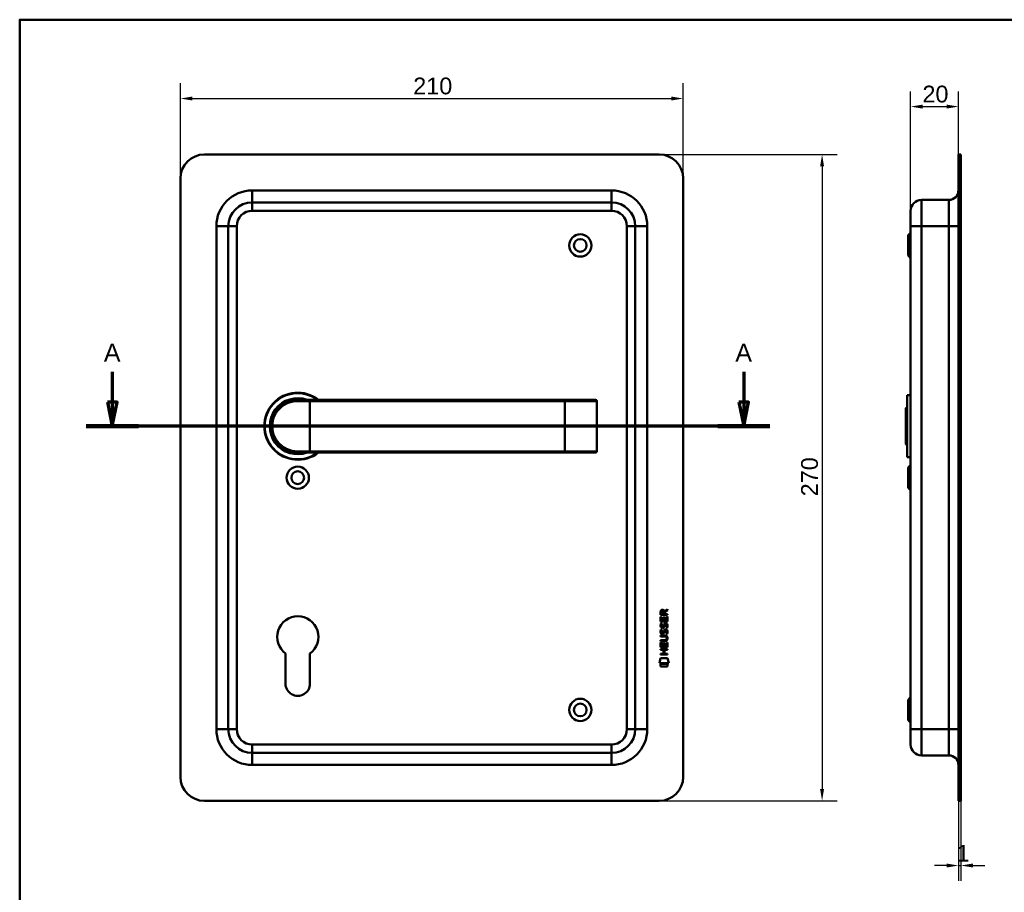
# Model space of a CAD drawing. Header units: millimetres. Extents: x 20 to 833, y 20 to 574.
# Tile 3 of 4: x 20 to 431, y 210 to 574. Entities that reach past the tile are written whole.
import ezdxf

# ---------------------------------------------------------------- set-up
doc = ezdxf.new("R2010")
doc.units = ezdxf.units.MM
doc.header["$LTSCALE"] = 2
for name, color, linetype, lineweight in [('Bemaßungen(DIN)', 7, 'Continuous', 25), ('Schnittansichtslinien(DIN)', 7, 'Continuous', 70), ('Sichtbare Kanten(DIN)', 7, 'Continuous', 50), ('Sichtbare tangentiale Kanten(DIN)', 7, 'Continuous', 50), ('Skizziergeometrie(DIN)', 7, 'Continuous', 50)]:
    doc.layers.add(name, color=color, linetype=linetype, lineweight=lineweight)
doc.styles.add('Aktuell-DINGroßer Text', font='arial.ttf')
doc.styles.add('STANDARD-DIN~0', font='arial.ttf')
doc.dimstyles.new('CAD-LAN', dxfattribs={"dimscale": 2, "dimtxt": 3.5, "dimasz": 2.5, "dimexe": 3.175, "dimexo": 0, "dimgap": 0.8, "dimtad": 1, "dimrnd": 1e-08, "dimtxsty": 'STANDARD-DIN~0', "dimcen": 0.09, "dimdle": 10, "dimclrd": 250, "dimclre": 250, "dimclrt": 250, "dimadec": 0, "dimazin": 2, "dimtfac": 1, "dimtmove": 0, "dimatfit": 3, "dimfxl": 1, "dimtolj": 1, "dimtzin": 0, "dimlwd": 25, "dimlwe": 25, "dimarcsym": 0})

# ---------------------------------------------------------------- blocks, each defined once
blk = doc.blocks.new('Ränder Standardrahmen')
at = {"layer": 'Skizziergeometrie(DIN)', "flags": 128}
blk.add_lwpolyline([(10, 10), (10, 287), (410, 287), (410, 10), (10, 10)], dxfattribs=at)
blk = doc.blocks.new('*D19')
at = {"layer": 'Bemaßungen(DIN)', "color": 250, "linetype": 'Continuous', "lineweight": 25, "true_color": 0x3f3f3f, "transparency": 16777216}
for p, q in [((87.15, 507.7), (87.15, 547.42)), ((297.15, 507.7), (297.15, 547.42)), ((92.15, 541.07), (292.15, 541.07))]:
    blk.add_line(p, q, dxfattribs=at)
at = {"layer": 'Bemaßungen(DIN)', "color": 250, "linetype": 'Continuous', "true_color": 0x3f3f3f, "transparency": 16777216}
for points in [[(92.15, 541.9), (92.15, 540.23), (87.15, 541.07)], [(292.15, 541.9), (292.15, 540.23), (297.15, 541.07)]]:
    blk.add_solid(points, dxfattribs=at)
at = {"layer": 'Defpoints', "color": 0, "linetype": 'Continuous', "transparency": 16777216}
for p in [(297.15, 541.07), (87.15, 507.7), (297.15, 507.7)]:
    blk.add_point(p, dxfattribs=at)
at = {"layer": 'Bemaßungen(DIN)', "color": 250, "linetype": 'Continuous', "lineweight": 25, "true_color": 0x3f3f3f, "transparency": 16777216, "insert": (184.37, 549.82), "char_height": 7, "attachment_point": 1, "style": 'STANDARD-DIN~0'}
blk.add_mtext('\\A1;210', dxfattribs=at)
blk = doc.blocks.new('*D20')
at = {"layer": 'Bemaßungen(DIN)', "color": 250, "linetype": 'Continuous', "lineweight": 25, "true_color": 0x3f3f3f, "transparency": 16777216}
for p, q in [((287.15, 517.7), (361.5, 517.7)), ((355.15, 512.7), (355.15, 252.7)), ((287.15, 247.7), (361.5, 247.7))]:
    blk.add_line(p, q, dxfattribs=at)
at = {"layer": 'Bemaßungen(DIN)', "color": 250, "linetype": 'Continuous', "true_color": 0x3f3f3f, "transparency": 16777216}
for points in [[(354.31, 512.7), (355.98, 512.7), (355.15, 517.7)], [(354.31, 252.7), (355.98, 252.7), (355.15, 247.7)]]:
    blk.add_solid(points, dxfattribs=at)
at = {"layer": 'Defpoints', "color": 0, "linetype": 'Continuous', "transparency": 16777216}
for p in [(287.15, 517.7), (287.15, 247.7), (355.15, 247.7)]:
    blk.add_point(p, dxfattribs=at)
at = {"layer": 'Bemaßungen(DIN)', "color": 250, "linetype": 'Continuous', "lineweight": 25, "true_color": 0x3f3f3f, "transparency": 16777216, "insert": (346.4, 374.92), "char_height": 7, "attachment_point": 1, "rotation": 90, "style": 'STANDARD-DIN~0'}
blk.add_mtext('\\A1;270', dxfattribs=at)
blk = doc.blocks.new('2DTransSchnitt0')
at = {"layer": 'Schnittansichtslinien(DIN)', "linetype": 'Continuous'}
for p, q in [((29.34, 213.48), (29.34, 207.1)), ((161.21, 213.48), (161.21, 207.1)), ((28.34, 207.1), (29.34, 202.1)), ((30.34, 207.1), (28.34, 207.1)), ((29.34, 207.1), (29.34, 202.1)), ((29.34, 202.1), (30.34, 207.1)), ((160.21, 207.1), (161.21, 202.1)), ((162.21, 207.1), (160.21, 207.1)), ((161.21, 207.1), (161.21, 202.1)), ((161.21, 202.1), (162.21, 207.1)), ((166.65, 202.1), (23.89, 202.1))]:
    blk.add_line(p, q, dxfattribs=at)
at = {"layer": 'Schnittansichtslinien(DIN)', "linetype": 'Continuous', "lineweight": 140}
for p, q in [((34.78, 202.1), (23.89, 202.1)), ((166.65, 202.1), (155.77, 202.1))]:
    blk.add_line(p, q, dxfattribs=at)
at = {"layer": 'Schnittansichtslinien(DIN)', "linetype": 'Continuous', "flags": 128}
for points in [[(28.34, 207.1), (29.34, 202.1), (30.34, 207.1), (28.34, 207.1)], [(160.21, 207.1), (161.21, 202.1), (162.21, 207.1), (160.21, 207.1)]]:
    blk.add_lwpolyline(points, dxfattribs=at)
at = {"layer": 'Schnittansichtslinien(DIN)'}
for points in [[(28.34, 207.1), (29.34, 202.1), (30.34, 207.1), (28.34, 207.1)], [(160.21, 207.1), (161.21, 202.1), (162.21, 207.1), (160.21, 207.1)]]:
    blk.add_solid(points, dxfattribs=at)
at = {"layer": 'Schnittansichtslinien(DIN)', "char_height": 3.73, "attachment_point": 7, "style": 'Aktuell-DINGroßer Text'}
for insert in [(27.58, 215.6), (159.46, 215.6)]:
    blk.add_mtext('A', dxfattribs=dict(at, insert=insert))
blk = doc.blocks.new('*D24')
at = {"layer": 'Bemaßungen(DIN)', "color": 250, "linetype": 'Continuous', "lineweight": 25, "true_color": 0x3f3f3f, "transparency": 16777216}
for p, q in [((392.13, 494.2), (392.13, 544.05)), ((412.13, 517.7), (412.13, 544.05)), ((397.13, 537.7), (407.13, 537.7))]:
    blk.add_line(p, q, dxfattribs=at)
at = {"layer": 'Bemaßungen(DIN)', "color": 250, "linetype": 'Continuous', "true_color": 0x3f3f3f, "transparency": 16777216}
for points in [[(397.13, 538.53), (397.13, 536.87), (392.13, 537.7)], [(407.13, 538.53), (407.13, 536.87), (412.13, 537.7)]]:
    blk.add_solid(points, dxfattribs=at)
at = {"layer": 'Defpoints', "color": 0, "linetype": 'Continuous', "transparency": 16777216}
for p in [(412.13, 537.7), (412.13, 517.7), (392.13, 494.2)]:
    blk.add_point(p, dxfattribs=at)
at = {"layer": 'Bemaßungen(DIN)', "color": 250, "linetype": 'Continuous', "lineweight": 25, "true_color": 0x3f3f3f, "transparency": 16777216, "insert": (397.07, 546.45), "char_height": 7, "attachment_point": 1, "style": 'STANDARD-DIN~0'}
blk.add_mtext('\\A1;20', dxfattribs=at)
blk = doc.blocks.new('*D25')
at = {"layer": 'Bemaßungen(DIN)', "color": 250, "linetype": 'Continuous', "lineweight": 25, "true_color": 0x3f3f3f, "transparency": 16777216}
for p, q in [((412.13, 247.7), (412.13, 214.35)), ((413.13, 247.7), (413.13, 214.35)), ((407.13, 220.7), (402.13, 220.7)), ((412.13, 220.7), (413.13, 220.7)), ((418.13, 220.7), (423.13, 220.7))]:
    blk.add_line(p, q, dxfattribs=at)
at = {"layer": 'Bemaßungen(DIN)', "color": 250, "linetype": 'Continuous', "true_color": 0x3f3f3f, "transparency": 16777216}
for points in [[(407.13, 221.53), (407.13, 219.87), (412.13, 220.7)], [(418.13, 221.53), (418.13, 219.87), (413.13, 220.7)]]:
    blk.add_solid(points, dxfattribs=at)
at = {"layer": 'Defpoints', "color": 0, "linetype": 'Continuous', "transparency": 16777216}
for p in [(412.13, 247.7), (413.13, 247.7), (413.13, 220.7)]:
    blk.add_point(p, dxfattribs=at)
at = {"layer": 'Bemaßungen(DIN)', "color": 250, "linetype": 'Continuous', "lineweight": 25, "true_color": 0x3f3f3f, "transparency": 16777216, "insert": (411.34, 229.33), "char_height": 7, "attachment_point": 1, "style": 'STANDARD-DIN~0'}
blk.add_mtext('\\A1;1', dxfattribs=at)

msp = doc.modelspace()

# ---------------------------------------------------------------- linework, layer by layer
at = {"layer": 'Sichtbare Kanten(DIN)'}
for p, q in [((287.147, 517.7), (97.147, 517.7)), ((412.132, 507.7), (412.132, 517.7)), ((413.132, 517.7), (412.132, 517.7)), ((413.132, 517.7), (413.132, 507.7)), ((87.147, 507.7), (87.147, 257.7)), ((297.147, 257.7), (297.147, 507.7)), ((412.132, 507.7), (412.132, 257.7)), ((413.132, 507.7), (413.132, 257.7)), ((267.147, 497.7), (117.147, 497.7)), ((408.132, 498.7), (396.632, 498.7)), ((392.132, 487.7), (392.132, 494.2)), ((107.147, 487.7), (107.147, 277.7)), ((277.147, 277.7), (277.147, 487.7)), ((392.132, 487.7), (392.132, 277.7)), ((391.132, 483.95), (392.132, 484.95)), ((391.132, 475.45), (391.132, 483.95)), ((391.132, 475.45), (392.132, 474.45)), ((390.632, 417.2), (390.632, 391.2)), ((390.632, 417.2), (392.132, 417.2)), ((136.147, 415.2), (141.147, 415.2)), ((247.647, 415.2), (141.147, 415.2)), ((260.522, 415.2), (247.647, 415.2)), ((260.522, 415.2), (260.541, 415.2)), ((261.041, 393.7), (261.041, 414.7)), ((390.132, 411.7), (390.632, 412.2)), ((390.132, 396.7), (390.132, 411.7)), ((390.132, 396.7), (390.632, 396.2)), ((135.531, 393.217), (135.531, 393.217)), ((141.147, 393.2), (136.147, 393.2)), ((141.147, 393.2), (247.647, 393.2)), ((247.647, 393.2), (260.522, 393.2)), ((260.541, 393.2), (260.522, 393.2)), ((390.632, 391.2), (392.132, 391.2)), ((391.132, 386.95), (392.132, 387.95)), ((391.132, 378.45), (391.132, 386.95)), ((391.132, 378.45), (392.132, 377.45)), ((287.724, 325.363), (287.726, 326.676)), ((290.583, 325.36), (287.724, 325.363)), ((288.075, 326.632), (288.074, 325.744)), ((288.074, 325.744), (289.092, 325.743)), ((289.092, 325.743), (289.092, 326.631)), ((289.389, 326.992), (290.585, 327.782)), ((289.442, 326.593), (289.441, 325.743)), ((289.441, 325.743), (290.583, 325.742)), ((290.584, 327.348), (289.442, 326.593)), ((290.583, 325.742), (290.583, 325.36)), ((290.585, 327.782), (290.584, 327.348)), ((287.722, 322.632), (287.724, 324.637)), ((290.581, 322.63), (287.722, 322.632)), ((287.724, 324.637), (288.072, 324.636)), ((287.894, 321.859), (288.232, 321.758)), ((288.072, 324.636), (288.071, 323.009)), ((288.071, 323.009), (288.965, 323.008)), ((288.965, 323.008), (288.966, 324.455)), ((288.966, 324.455), (289.315, 324.455)), ((289.315, 324.455), (289.314, 323.008)), ((289.314, 323.008), (290.232, 323.007)), ((289.822, 321.556), (289.811, 321.556)), ((290.232, 323.007), (290.234, 324.655)), ((290.234, 324.655), (290.582, 324.654)), ((290.582, 324.654), (290.581, 322.63)), ((287.717, 316.782), (289.363, 316.781)), ((287.717, 316.405), (287.717, 316.782)), ((287.892, 319.312), (288.23, 319.212)), ((288.088, 317.98), (288.095, 317.963)), ((288.09, 320.527), (288.097, 320.51)), ((288.772, 317.883), (288.783, 317.9)), ((288.774, 320.429), (288.785, 320.446)), ((289.82, 319.009), (289.808, 319.009)), ((287.713, 311.895), (287.715, 313.899)), ((287.715, 314.47), (287.716, 314.847)), ((289.361, 314.469), (287.715, 314.47)), ((287.715, 313.899), (288.063, 313.899)), ((287.716, 314.847), (289.385, 314.846)), ((289.387, 316.404), (287.717, 316.405)), ((288.063, 313.899), (288.062, 312.272)), ((288.957, 312.271), (288.958, 313.718)), ((288.958, 313.718), (289.306, 313.717)), ((289.306, 313.717), (289.305, 312.271)), ((290.224, 312.27), (290.225, 313.917)), ((290.225, 313.917), (290.573, 313.917)), ((290.267, 315.618), (290.267, 315.628)), ((290.573, 313.917), (290.572, 311.892)), ((131.047, 296.685), (131.067, 309.26)), ((141.205, 309.244), (141.247, 296.694)), ((287.71, 308.79), (287.71, 309.167)), ((287.71, 309.167), (288.953, 309.166)), ((290.568, 308.787), (287.71, 308.79)), ((287.711, 310.724), (287.711, 311.101)), ((287.711, 311.101), (290.57, 311.099)), ((288.954, 310.723), (287.711, 310.724)), ((290.572, 311.892), (287.713, 311.895)), ((288.062, 312.272), (288.957, 312.271)), ((288.953, 309.166), (288.954, 310.723)), ((289.305, 312.271), (290.224, 312.27)), ((289.311, 310.723), (289.309, 309.165)), ((289.309, 309.165), (290.568, 309.164)), ((290.57, 310.722), (289.311, 310.723)), ((290.568, 309.164), (290.568, 308.787)), ((290.57, 311.099), (290.57, 310.722)), ((287.178, 305.212), (287.637, 307.345)), ((291.094, 305.209), (287.178, 305.212)), ((287.637, 307.345), (290.644, 307.343)), ((287.637, 303.785), (287.638, 304.927)), ((287.638, 304.927), (290.635, 304.924)), ((290.635, 304.924), (290.634, 303.782)), ((290.644, 307.343), (291.094, 305.209)), ((290.634, 303.782), (287.637, 303.785)), ((391.132, 289.95), (392.132, 290.95)), ((391.132, 281.45), (391.132, 289.95)), ((391.132, 281.45), (392.132, 280.45)), ((392.132, 271.2), (392.132, 277.7)), ((117.147, 267.7), (267.147, 267.7)), ((408.132, 266.7), (396.632, 266.7)), ((412.132, 247.7), (412.132, 257.7)), ((413.132, 257.7), (413.132, 247.7)), ((97.147, 247.7), (287.147, 247.7)), ((412.132, 247.7), (413.132, 247.7))]:
    msp.add_line(p, q, dxfattribs=at)
for centre, radius in [((254.147, 479.7), 4.65), ((254.147, 479.7), 2.65), ((136.147, 382.7), 4.65), ((136.147, 382.7), 2.65), ((254.147, 285.7), 4.65), ((254.147, 285.7), 2.65)]:
    msp.add_circle(centre, radius, dxfattribs=at)
for centre, radius, start, end in [((97.147, 507.7), 10, 90, 180), ((287.147, 507.7), 10, 0, 90), ((408.132, 502.7), 4, 270, 0), ((117.147, 487.7), 10, 90, 180), ((267.147, 487.7), 10, 0, 90), ((396.632, 494.2), 4.5, 90, 180), ((136.147, 404.2), 14, 51.78679, 308.21321), ((136.147, 404.2), 13.8, 52.8542, 307.1458), ((136.147, 404.2), 11.7, 70.08028, 289.91972), ((136.147, 404.2), 11.6, 71.49137, 288.50863), ((136.147, 404.2), 11.5, 73.04257, 286.95743), ((136.147, 404.2), 11.3, 76.76803, 283.23197), ((260.541, 414.7), 0.5, 0, 90), ((123.824, 391.502), 8.678, 20.41264, 20.41475), ((123.825, 391.502), 8.678, 16.40238, 16.41202), ((133.916, 394.092), 0.85, 215.58444, 215.77314), ((133.916, 394.092), 0.85, 299.32679, 299.47089), ((260.541, 393.7), 0.5, 270, 0), ((136.147, 316.2), 8.6, 306.01959, 233.79375), ((136.147, 296.677), 5.1, 179.90875, 0.19467), ((117.147, 277.7), 10, 180, 270), ((267.147, 277.7), 10, 270, 0), ((396.632, 271.2), 4.5, 180, 270), ((408.132, 262.7), 4, 0, 90), ((97.147, 257.7), 10, 180, 270), ((287.147, 257.7), 10, 270, 0)]:
    msp.add_arc(centre, radius, start, end, dxfattribs=at)
for centre, major_axis, ratio, start_param, end_param in [((289.253, 325.859), (0.976, -1.274), 0.5180415, 2.7627686, 3.7355131), ((287.86, 325.779), (-1.242, -1.64), 0.5994938, 2.7365723, 3.5673799), ((289.163, 319.869), (0.839, 1.642), 0.4591024, 5.9761877, 6.4975755), ((289.44, 321.338), (-1.192, -3.54), 0.2215161, 5.9678979, 6.0270389), ((289.356, 323.638), (1.103, 3.296), 0.2312948, 2.8124619, 2.8734213), ((288.841, 318.783), (-0.583, -1.012), 0.541605, 5.8985019, 6.3563332), ((288.835, 321.321), (0.574, 1.004), 0.5438409, 2.7534304, 3.2137241), ((288.713, 317.907), (-0.098, -0.139), 0.3641716, 1.3429, 1.6509781), ((288.715, 320.454), (0.098, 0.139), 0.3641716, 4.4844927, 4.7925708), ((285.542, 312.107), (4.814, 4.313), 0.3742661, 5.9599282, 6.6783921), ((289.162, 317.324), (-0.838, -1.64), 0.4594521, 2.8344186, 3.3561114), ((285.546, 319.151), (4.808, -4.323), 0.3742014, 5.888113, 6.6064523), ((266.833, 335.455), (23.266, -20.361), 0.1371339, 6.127502, 6.402435)]:
    msp.add_ellipse(centre, major_axis=major_axis, ratio=ratio, start_param=start_param, end_param=end_param, dxfattribs=at)
for points, knots in [([(136.147, 415.2), (134.491, 415.2), (132.848, 414.82), (131.375, 414.111), (129.902, 413.401), (128.598, 412.366), (127.573, 411.09), (126.547, 409.814), (125.804, 408.295), (125.43, 406.677), (125.056, 405.058), (125.056, 403.338), (125.43, 401.721), (125.804, 400.104), (126.547, 398.586), (127.572, 397.31), (128.597, 396.034), (129.901, 394.999), (131.374, 394.289), (132.847, 393.58), (134.491, 393.2), (136.147, 393.2)], [-3.3432814, -3.3432814, -3.3432814, -3.3432814, -2.8656698, -2.8656698, -2.8656698, -2.3880581, -2.3880581, -2.3880581, -1.9104465, -1.9104465, -1.9104465, -1.4328349, -1.4328349, -1.4328349, -0.9552233, -0.9552233, -0.9552233, -0.4776116, -0.4776116, -0.4776116, 0, 0, 0, 0]), ([(290.267, 315.628), (290.267, 315.675), (290.264, 315.722), (290.248, 315.857), (290.226, 315.945), (290.151, 316.095), (290.105, 316.157), (289.985, 316.263), (289.914, 316.303), (289.697, 316.386), (289.537, 316.403), (289.387, 316.404)], [0, 0, 0, 0, 0.01400423, 0.01400423, 0.0408947, 0.0408947, 0.06439039, 0.06439039, 0.08887549, 0.08887549, 0.13413559, 0.13413559, 0.13413559, 0.13413559])]:
    msp.add_open_spline(points, degree=3, knots=knots, dxfattribs=at)
for points in [[(287.726, 326.676), (287.741, 327.118), (287.973, 327.58), (288.585, 327.579)], [(289.092, 326.631), (289.093, 326.904), (289.006, 327.23), (288.59, 327.23)], [(287.77, 320.38), (287.68, 320.621), (287.651, 320.854), (287.693, 321.182)], [(287.693, 321.182), (287.71, 321.322), (287.752, 321.529), (287.823, 321.702)], [(287.823, 321.702), (287.842, 321.751), (287.894, 321.859), (287.894, 321.859)], [(288.077, 321.294), (288.013, 321.041), (288.007, 320.817), (288.065, 320.601)], [(288.232, 321.758), (288.232, 321.758), (288.112, 321.432), (288.077, 321.294)], [(288.785, 320.446), (288.853, 320.556), (288.91, 320.719), (288.965, 320.964)], [(288.965, 320.964), (289.049, 321.332), (289.152, 321.544), (289.293, 321.711)], [(289.305, 320.814), (289.25, 320.574), (289.188, 320.409), (289.112, 320.271)], [(289.293, 321.711), (289.386, 321.821), (289.516, 321.894), (289.696, 321.918)], [(289.353, 321.013), (289.346, 320.983), (289.305, 320.816), (289.305, 320.814)], [(289.539, 321.438), (289.469, 321.349), (289.408, 321.211), (289.353, 321.013)], [(289.811, 321.556), (289.689, 321.556), (289.614, 321.523), (289.539, 321.438)], [(289.696, 321.918), (289.983, 321.956), (290.266, 321.856), (290.459, 321.539)], [(290.228, 320.511), (290.297, 320.845), (290.297, 321.121), (290.191, 321.318)], [(290.459, 321.539), (290.569, 321.359), (290.623, 321.14), (290.623, 320.87)], [(290.623, 320.87), (290.623, 320.785), (290.616, 320.699), (290.608, 320.604)], [(287.768, 317.834), (287.678, 318.074), (287.649, 318.308), (287.691, 318.636)], [(287.691, 318.636), (287.708, 318.775), (287.75, 318.982), (287.821, 319.155)], [(288.327, 317.373), (288.104, 317.406), (287.874, 317.551), (287.768, 317.834)], [(288.329, 319.919), (288.106, 319.952), (287.876, 320.098), (287.77, 320.38)], [(287.821, 319.155), (287.84, 319.205), (287.892, 319.312), (287.892, 319.312)], [(288.075, 318.747), (288.011, 318.495), (288.005, 318.27), (288.063, 318.054)], [(288.23, 319.212), (288.23, 319.212), (288.11, 318.885), (288.075, 318.747)], [(288.3, 317.75), (288.447, 317.69), (288.635, 317.726), (288.741, 317.841)], [(288.302, 320.297), (288.449, 320.237), (288.637, 320.273), (288.743, 320.387)], [(288.482, 317.36), (288.381, 317.362), (288.36, 317.368), (288.327, 317.373)], [(288.484, 319.907), (288.383, 319.908), (288.362, 319.915), (288.329, 319.919)], [(289.11, 317.725), (288.995, 317.515), (288.8, 317.356), (288.482, 317.36)], [(289.112, 320.271), (288.997, 320.061), (288.802, 319.903), (288.484, 319.907)], [(288.783, 317.9), (288.851, 318.009), (288.908, 318.173), (288.963, 318.418)], [(288.963, 318.418), (289.047, 318.786), (289.15, 318.997), (289.291, 319.164)], [(289.303, 318.267), (289.248, 318.028), (289.186, 317.863), (289.11, 317.725)], [(289.291, 319.164), (289.384, 319.275), (289.514, 319.347), (289.694, 319.371)], [(289.351, 318.466), (289.344, 318.436), (289.303, 318.27), (289.303, 318.267)], [(289.537, 318.891), (289.467, 318.802), (289.406, 318.664), (289.351, 318.466)], [(289.808, 319.009), (289.687, 319.009), (289.612, 318.976), (289.537, 318.891)], [(289.694, 319.371), (289.981, 319.409), (290.264, 319.309), (290.457, 318.993)], [(290.012, 317.426), (290.012, 317.426), (290.167, 317.68), (290.226, 317.965)], [(290.381, 317.339), (290.361, 317.344), (290.012, 317.426), (290.012, 317.426)], [(290.014, 319.973), (290.014, 319.973), (290.169, 320.227), (290.228, 320.511)], [(290.383, 319.886), (290.363, 319.891), (290.014, 319.973), (290.014, 319.973)], [(290.226, 317.965), (290.295, 318.298), (290.295, 318.574), (290.188, 318.771)], [(290.606, 318.058), (290.576, 317.727), (290.418, 317.397), (290.381, 317.339)], [(290.608, 320.604), (290.578, 320.273), (290.42, 319.944), (290.383, 319.886)], [(290.457, 318.993), (290.567, 318.812), (290.621, 318.593), (290.621, 318.323)], [(290.621, 318.323), (290.621, 318.239), (290.614, 318.153), (290.606, 318.058)]]:
    msp.add_open_spline(points, degree=3, dxfattribs=at)
at = {"layer": 'Sichtbare tangentiale Kanten(DIN)'}
for p, q in [((412.132, 507.7), (413.132, 507.7)), ((117.147, 502.7), (267.147, 502.7)), ((117.147, 502.7), (117.147, 497.7)), ((267.147, 502.7), (267.147, 497.7)), ((117.147, 494.2), (117.147, 497.7)), ((267.147, 494.2), (267.147, 497.7)), ((396.632, 498.7), (396.632, 487.7)), ((408.132, 487.7), (408.132, 498.7)), ((267.147, 494.2), (117.147, 494.2)), ((102.147, 277.7), (102.147, 487.7)), ((102.147, 487.7), (107.147, 487.7)), ((110.647, 487.7), (107.147, 487.7)), ((110.647, 487.7), (110.647, 277.7)), ((273.647, 277.7), (273.647, 487.7)), ((273.647, 487.7), (277.147, 487.7)), ((282.147, 487.7), (277.147, 487.7)), ((282.147, 487.7), (282.147, 277.7)), ((396.632, 487.7), (392.132, 487.7)), ((396.632, 277.7), (396.632, 487.7)), ((408.132, 487.7), (396.632, 487.7)), ((408.132, 487.7), (412.132, 487.7)), ((408.132, 487.7), (408.132, 277.7)), ((141.147, 414.7), (136.09, 414.7)), ((141.147, 415.2), (141.147, 414.7)), ((141.147, 414.7), (247.647, 414.7)), ((141.147, 393.7), (141.147, 414.7)), ((247.647, 415.2), (247.647, 414.7)), ((247.647, 393.7), (247.647, 414.7)), ((247.647, 414.7), (261.002, 414.7)), ((261.002, 414.7), (261.002, 393.7)), ((261.041, 414.7), (261.002, 414.7)), ((136.09, 393.7), (141.147, 393.7)), ((247.647, 393.7), (141.147, 393.7)), ((141.147, 393.2), (141.147, 393.7)), ((247.647, 393.2), (247.647, 393.7)), ((261.002, 393.7), (247.647, 393.7)), ((261.002, 393.7), (261.041, 393.7)), ((102.147, 277.7), (107.147, 277.7)), ((110.647, 277.7), (107.147, 277.7)), ((273.647, 277.7), (277.147, 277.7)), ((282.147, 277.7), (277.147, 277.7)), ((396.632, 277.7), (392.132, 277.7)), ((396.632, 277.7), (396.632, 266.7)), ((408.132, 277.7), (396.632, 277.7)), ((408.132, 277.7), (412.132, 277.7)), ((408.132, 266.7), (408.132, 277.7)), ((117.147, 271.2), (267.147, 271.2)), ((117.147, 267.7), (117.147, 271.2)), ((117.147, 267.7), (117.147, 262.7)), ((267.147, 271.2), (267.147, 267.7)), ((267.147, 262.7), (267.147, 267.7)), ((267.147, 262.7), (117.147, 262.7)), ((413.132, 257.7), (412.132, 257.7))]:
    msp.add_line(p, q, dxfattribs=at)
for centre, radius, start, end in [((117.147, 487.7), 15, 90, 180), ((267.147, 487.7), 15, 0, 90), ((117.147, 487.7), 6.5, 90, 180), ((267.147, 487.7), 6.5, 0, 90), ((117.147, 277.7), 15, 180, 270), ((117.147, 277.7), 6.5, 180, 270), ((267.147, 277.7), 6.5, 270, 0), ((267.147, 277.7), 15, 270, 0)]:
    msp.add_arc(centre, radius, start, end, dxfattribs=at)
for centre, major_axis, ratio, start_param, end_param in [((136.147, 414.7), (0, 0.5), 0.1145038, 0, 1.5707963), ((260.522, 414.7), (0, 0.5), 0.9612617, 4.712389, 6.2831853), ((136.147, 393.7), (0, -0.5), 0.1145038, 4.712389, 6.2831853), ((260.522, 393.7), (0, -0.5), 0.9612617, 0, 1.5707963)]:
    msp.add_ellipse(centre, major_axis=major_axis, ratio=ratio, start_param=start_param, end_param=end_param, dxfattribs=at)
msp.add_open_spline([(136.09, 393.7), (134.491, 393.7), (132.904, 394.064), (131.482, 394.74), (130.06, 395.417), (128.8, 396.405), (127.811, 397.623), (126.821, 398.841), (126.1, 400.289), (125.741, 401.833), (125.381, 403.378), (125.383, 405.019), (125.743, 406.564), (126.103, 408.109), (126.822, 409.558), (127.812, 410.776), (128.801, 411.995), (130.06, 412.983), (131.483, 413.659), (132.905, 414.336), (134.491, 414.7), (136.09, 414.7)], degree=3, knots=[0, 0, 0, 0, 0.4776116, 0.4776116, 0.4776116, 0.9552233, 0.9552233, 0.9552233, 1.4328349, 1.4328349, 1.4328349, 1.9104465, 1.9104465, 1.9104465, 2.3880581, 2.3880581, 2.3880581, 2.8656698, 2.8656698, 2.8656698, 3.3432814, 3.3432814, 3.3432814, 3.3432814], dxfattribs=at)

# ---------------------------------------------------------------- block references
at = {"xscale": 2, "yscale": 2, "zscale": 2}
msp.add_blockref('Ränder Standardrahmen', (0, 0), dxfattribs=at)
at = {"layer": 'Schnittansichtslinien(DIN)', "xscale": 2, "yscale": 2, "zscale": 2}
msp.add_blockref('2DTransSchnitt0', (0, 0), dxfattribs=at)

# ---------------------------------------------------------------- dimensions: what is measured, and where the dimension line sits
at = {"layer": 'Bemaßungen(DIN)', "color": 250, "linetype": 'Continuous', "lineweight": 25, "true_color": 0x3f3f3f}
for base, p1, p2, angle, override, picture, middle in [((297.147, 541.067), (87.147, 507.7), (297.147, 507.7), 180, {"dimgap": 0.8, "dimdec": 2, "dimtol": 0, "dimlim": 0, "dimtp": 0, "dimtm": 0, "dimtdec": 2, "dimtofl": 0, "dimatfit": 1}, '*D19', (192.147, 541.067)), ((412.132, 537.7), (392.132, 494.2), (412.132, 517.7), 180, {"dimgap": 0.8, "dimdec": 2, "dimtol": 0, "dimlim": 0, "dimtp": 0, "dimtm": 0, "dimtdec": 2, "dimtofl": 0, "dimatfit": 1}, '*D24', (402.132, 537.7)), ((355.147, 247.7), (287.147, 517.7), (287.147, 247.7), 90, {"dimgap": 0.8, "dimdec": 2, "dimtol": 0, "dimlim": 0, "dimtp": 0, "dimtm": 0, "dimtdec": 2, "dimtofl": 0, "dimatfit": 1}, '*D20', (355.147, 382.7)), ((413.132, 220.7), (412.132, 247.7), (413.132, 247.7), 180, {"dimgap": 0.8, "dimdec": 2, "dimtol": 0, "dimlim": 0, "dimtp": 0, "dimtm": 0, "dimtdec": 2, "dimtofl": 1, "dimatfit": 1}, '*D25', (412.632, 220.7))]:
    dim = msp.add_linear_dim(base=base, p1=p1, p2=p2, angle=angle, dimstyle='CAD-LAN', override=override, dxfattribs=at)
    dim.commit()
    dim.dimension.update_dxf_attribs({"geometry": picture, "text_midpoint": middle, "dimtype": 160})

doc.saveas('drawing.dxf')
